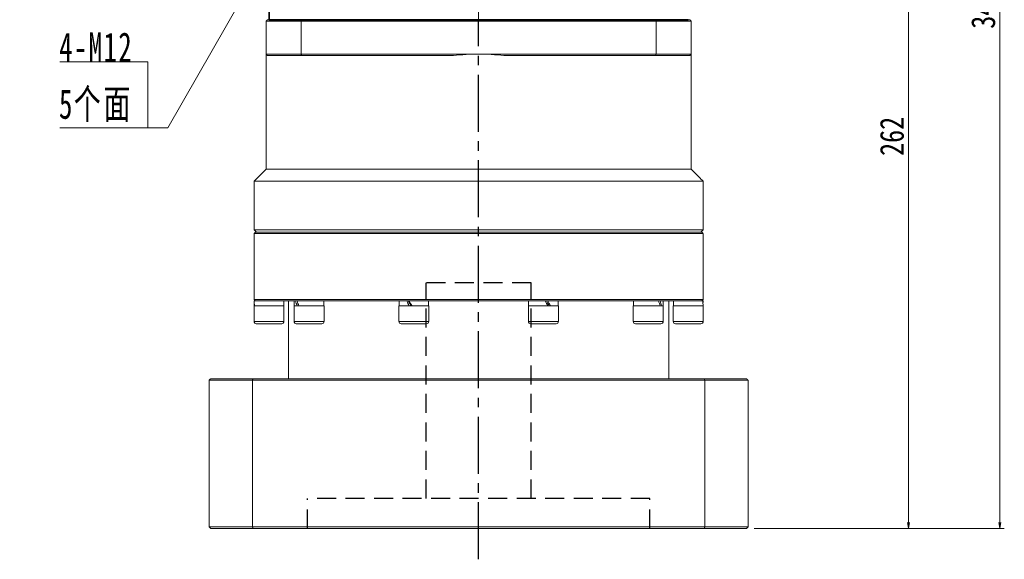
# Model space of a CAD drawing. Header units: millimetres. Extents: x 52 to 1235, y 34 to 866.
# Tile 6 of 8: x 620 to 948, y 379 to 559. Entities that reach past the tile are written whole.
import ezdxf

# ---------------------------------------------------------------- set-up
doc = ezdxf.new("R2010")
doc.units = ezdxf.units.MM
for name, pattern in [('CENTER2', [28.575, 19.05, -3.175, 3.175, -3.175]), ('DASHED2', [9.525, 6.35, -3.175]), ('点画线', [18, 12, -2, 2, -2])]:
    doc.linetypes.add(name, pattern=pattern)
doc.layers.add('3中心线层', color=1, linetype='CENTER2')
doc.layers.add('4虚线层', color=6, linetype='DASHED2')
for name, color, linetype, lineweight in [('EB0', 7, 'Continuous', 35), ('中心线层', 1, '点画线', 18), ('尺寸线层', 3, 'Continuous', 18), ('粗实线层', 7, 'Continuous', 35)]:
    doc.layers.add(name, color=color, linetype=linetype, lineweight=lineweight)
doc.styles.add('宋体', font='SimSun.ttf', dxfattribs={"width": 0.8})
doc.styles.add('标准', font='SimSun.ttf', dxfattribs={"width": 0.667})
doc.dimstyles.new('A水平标注$0', dxfattribs={"dimtxt": 3.5, "dimasz": 2, "dimexe": 1.5, "dimexo": 3, "dimgap": 1.1, "dimtad": 1, "dimtoh": 1, "dimdec": 4, "dimdsep": 46, "dimtxsty": '宋体', "dimblk": 'OPEN', "dimcen": 3, "dimclrd": 3, "dimclre": 3, "dimclrt": 6, "dimadec": 0, "dimazin": 0, "dimtm": 1e-09, "dimtfac": 1, "dimtdec": 4, "dimtix": 1, "dimtmove": 0, "dimatfit": 3, "dimldrblk": 'OPEN', "dimfxl": 0, "dimlwd": 13, "dimlwe": 13, "dimarcsym": 0})

# ---------------------------------------------------------------- blocks, each defined once
blk = doc.blocks.new('_Open')
at = {"color": 0, "linetype": 'ByBlock', "lineweight": -2}
for p, q in [((-1, 0.17), (0, 0)), ((-1, -0.17), (0, 0)), ((0, 0), (-1, 0))]:
    blk.add_line(p, q, dxfattribs=at)
blk = doc.blocks.new('*D21')
at = {"layer": 'Defpoints', "color": 0, "transparency": 16777216}
for p in [(857.96, 736.44), (862.46, 389.44), (946.99, 389.44)]:
    blk.add_point(p, dxfattribs=at)
at = {"layer": '尺寸线层', "color": 3, "lineweight": 13, "transparency": 16777216}
for p, q in [((860.96, 736.44), (948.49, 736.44)), ((946.99, 734.44), (946.99, 391.44)), ((865.46, 389.44), (948.49, 389.44))]:
    blk.add_line(p, q, dxfattribs=at)
at = {"layer": '尺寸线层', "color": 3, "lineweight": 13, "transparency": 16777216, "xscale": 2, "yscale": 2, "zscale": 2}
for p, rotation in [((946.99, 736.44), 90), ((946.99, 389.44), 270)]:
    blk.add_blockref('_Open', p, dxfattribs=dict(at, rotation=rotation))
at = {"layer": '尺寸线层', "color": 6, "transparency": 16777216, "insert": (941.49, 562.94), "char_height": 8, "attachment_point": 5, "rotation": 90, "style": '宋体', "bg_fill": 3, "box_fill_scale": 1.1, "bg_fill_color": 256, "bg_fill_true_color": 13158600, "bg_fill_transparency": 0}
blk.add_mtext('347', dxfattribs=at)
blk = doc.blocks.new('*D22')
at = {"layer": 'Defpoints', "color": 0, "transparency": 16777216}
for p in [(860.96, 651.44), (861.96, 389.44), (916.5, 389.44)]:
    blk.add_point(p, dxfattribs=at)
at = {"layer": '尺寸线层', "color": 3, "lineweight": 13, "transparency": 16777216}
for p, q in [((863.96, 651.44), (918, 651.44)), ((916.5, 649.44), (916.5, 391.44)), ((864.96, 389.44), (918, 389.44))]:
    blk.add_line(p, q, dxfattribs=at)
at = {"layer": '尺寸线层', "color": 3, "lineweight": 13, "transparency": 16777216, "xscale": 2, "yscale": 2, "zscale": 2}
for p, rotation in [((916.5, 651.44), 90), ((916.5, 389.44), 270)]:
    blk.add_blockref('_Open', p, dxfattribs=dict(at, rotation=rotation))
at = {"layer": '尺寸线层', "color": 6, "transparency": 16777216, "insert": (911, 520.44), "char_height": 8, "attachment_point": 5, "rotation": 90, "style": '宋体', "bg_fill": 3, "box_fill_scale": 1.1, "bg_fill_color": 256, "bg_fill_true_color": 13158600, "bg_fill_transparency": 0}
blk.add_mtext('262', dxfattribs=at)
blk = doc.blocks.new('*X7')
at = {"layer": '尺寸线层', "linetype": 'Continuous'}
blk.add_hatch(color=0, dxfattribs=at).paths.add_polyline_path([(39.19, 56.94), (35.35, 47.73), (33.2, 48.96)], flags=0)
at = {"layer": '尺寸线层', "color": 0, "linetype": 'Continuous'}
blk.add_line((39.19, 56.94), (6.6, 0), dxfattribs=at)
at = {"layer": '尺寸线层', "color": 0}
for p, q in [((0, 22.12), (-29.39, 22.12)), ((0, 0), (0, 22.12)), ((0, 0), (-29.39, 0)), ((6.6, 0), (0, 0))]:
    blk.add_line(p, q, dxfattribs=at)
at = {"layer": '尺寸线层', "color": 0, "insert": (-4.95, 1.98), "char_height": 9.9, "width": 48.8791, "attachment_point": 9, "line_spacing_factor": 1.15057, "style": '标准'}
blk.add_mtext('\\T1.1;4-M12\\P5个面', dxfattribs=at)

msp = doc.modelspace()

# ---------------------------------------------------------------- linework, layer by layer
at = {"color": 7, "linetype": 'Continuous', "lineweight": 15}
for p, q in [((713.67234, 558.93939), (701.96188, 558.93939)), ((701.96188, 547.9394), (701.96188, 558.93939)), ((702.46189, 559.4394), (713.85393, 559.4394)), ((713.67234, 558.93939), (713.67234, 547.9394)), ((832.25143, 558.93939), (713.67234, 558.93939)), ((713.85393, 559.4394), (832.06984, 559.4394)), ((832.06984, 559.4394), (843.46189, 559.4394)), ((843.96189, 558.93939), (832.25143, 558.93939)), ((832.25143, 547.9394), (832.25143, 558.93939)), ((843.96189, 558.93939), (843.96189, 547.9394)), ((701.96188, 547.9394), (713.67234, 547.9394)), ((713.85393, 547.43939), (702.46189, 547.43939)), ((713.67234, 547.9394), (772.96189, 547.9394)), ((764.55058, 547.43939), (713.85393, 547.43939)), ((772.96189, 547.9394), (832.25143, 547.9394)), ((832.06984, 547.43939), (781.37319, 547.43939)), ((843.46189, 547.43939), (832.06984, 547.43939)), ((832.25143, 547.9394), (843.96189, 547.9394)), ((701.96188, 509.43939), (772.96189, 509.43939)), ((772.96189, 509.43939), (843.96189, 509.43939)), ((697.96188, 505.4394), (772.96189, 505.4394)), ((772.96189, 505.4394), (847.96189, 505.4394)), ((697.96188, 489.2394), (772.96189, 489.2394)), ((847.96189, 487.9394), (697.96188, 487.9394)), ((698.46188, 488.43939), (847.46189, 488.43939)), ((772.96189, 489.2394), (847.96189, 489.2394)), ((697.96188, 465.93938), (772.96189, 465.93938)), ((697.96188, 463.83939), (707.96189, 463.83939)), ((698.46188, 465.43939), (698.02188, 465.43939)), ((698.10903, 465.43939), (698.46188, 465.43939)), ((711.47841, 465.43939), (698.49155, 465.43939)), ((711.3307, 463.83939), (721.3307, 463.83939)), ((711.86168, 465.43939), (711.47841, 465.43939)), ((711.86168, 465.43939), (712.15178, 465.43939)), ((712.33415, 465.43939), (712.15178, 465.43939)), ((713.94983, 465.43939), (712.33415, 465.43939)), ((747.9907, 465.43939), (713.94983, 465.43939)), ((746.3307, 463.83939), (756.3307, 463.83939)), ((748.95253, 465.43939), (747.94987, 465.43939)), ((748.95253, 465.43939), (749.06334, 465.43939)), ((749.80415, 465.43939), (749.06334, 465.43939)), ((751.94871, 465.43939), (749.80415, 465.43939)), ((772.96189, 465.43939), (751.94871, 465.43939)), ((772.96189, 465.93938), (847.96189, 465.93938)), ((793.97506, 465.43939), (772.96189, 465.43939)), ((789.59308, 463.83939), (789.83779, 463.83939)), ((789.83779, 463.83939), (799.59308, 463.83939)), ((795.21414, 465.43939), (793.97506, 465.43939)), ((795.98365, 465.43939), (795.21414, 465.43939)), ((796.11962, 465.43939), (795.98365, 465.43939)), ((797.97391, 465.43939), (796.11962, 465.43939)), ((831.97394, 465.43939), (797.97391, 465.43939)), ((824.59308, 463.83939), (826.65415, 463.83939)), ((826.65415, 463.83939), (834.59307, 463.83939)), ((832.97615, 465.43939), (831.97394, 465.43939)), ((833.23365, 465.43939), (832.97615, 465.43939)), ((833.58962, 465.43939), (833.23365, 465.43939)), ((834.44536, 465.43939), (833.58962, 465.43939)), ((847.43222, 465.43939), (834.44536, 465.43939)), ((837.96188, 463.83939), (842.96189, 463.83939)), ((842.96189, 463.83939), (847.96189, 463.83939)), ((847.81475, 465.43939), (847.46189, 465.43939)), ((847.90189, 465.43939), (847.46189, 465.43939)), ((697.96188, 458.58939), (707.96189, 458.58939)), ((707.21188, 457.83938), (698.71189, 457.83938)), ((711.3307, 458.58939), (721.3307, 458.58939)), ((720.5807, 457.83938), (712.0807, 457.83938)), ((746.3307, 458.58939), (756.3307, 458.58939)), ((755.5807, 457.83938), (747.0807, 457.83938)), ((789.59308, 458.58939), (789.83779, 458.58939)), ((789.83779, 458.58939), (799.59308, 458.58939)), ((790.55109, 457.83938), (790.34308, 457.83938)), ((798.84308, 457.83938), (790.55109, 457.83938)), ((824.59308, 458.58939), (826.65415, 458.58939)), ((827.09499, 457.83938), (825.34308, 457.83938)), ((826.65415, 458.58939), (834.59307, 458.58939)), ((833.84308, 457.83938), (827.09499, 457.83938)), ((837.96188, 458.58939), (842.96189, 458.58939)), ((842.96189, 457.83938), (838.71189, 457.83938)), ((842.96189, 458.58939), (847.96189, 458.58939)), ((847.21188, 457.83938), (842.96189, 457.83938)), ((697.42216, 438.9394), (682.96188, 438.9394)), ((682.96188, 438.9394), (682.96188, 389.9394)), ((683.46188, 439.4394), (697.6044, 439.4394)), ((848.50161, 438.9394), (697.42216, 438.9394)), ((697.42216, 389.9394), (697.42216, 438.9394)), ((697.6044, 439.4394), (848.31937, 439.4394)), ((848.50161, 438.9394), (848.50161, 389.9394)), ((682.96188, 389.9394), (697.42216, 389.9394)), ((697.6044, 389.43941), (683.46188, 389.43941)), ((697.42216, 389.9394), (848.50161, 389.9394)), ((848.31937, 389.43941), (697.6044, 389.43941))]:
    msp.add_line(p, q, dxfattribs=at)
for centre, radius, start, end in [((772.96189, 476.93939), 71, 90, 96.8037548), ((772.96189, 476.93939), 71, 83.1962452, 90), ((698.71189, 458.58939), 0.75, 180, 270), ((707.21189, 458.58939), 0.75, 270, 0), ((712.0807, 458.58939), 0.75, 180, 270), ((720.5807, 458.58939), 0.75, 270, 0), ((747.0807, 458.58939), 0.75, 180, 270), ((755.5807, 458.58939), 0.75, 270, 0), ((790.34308, 458.58939), 0.75, 180, 270), ((798.84308, 458.58939), 0.75, 270, 0), ((825.34308, 458.58939), 0.75, 180, 270), ((833.84308, 458.58939), 0.75, 270, 0), ((838.71189, 458.58939), 0.75, 180, 270), ((847.21189, 458.58939), 0.75, 270, 0)]:
    msp.add_arc(centre, radius, start, end, dxfattribs=at)
at = {"color": 7, "linetype": 'Continuous', "lineweight": 15, "extrusion": (0, 0, -1)}
for centre, major_axis, ratio, start_param, end_param in [((702.96189, 465.43939), (0, -8.55633), 0.577350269, 1.382692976, 1.570796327), ((702.96189, 463.83939), (0, -8.55633), 0.577350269, 1.570796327, 1.66443111), ((716.3307, 463.83939), (3.53747, -8.43319), 0.408881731, 1.740657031, 1.928760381), ((716.3307, 465.43939), (3.53747, -8.43319), 0.408881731, 1.55255368, 1.740657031), ((751.3307, 463.83939), (4.80121, -8.53127), 0.13629391, 1.647349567, 1.835452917), ((751.3307, 463.83939), (3.24616, -5.76811), 0.13629391, 1.647349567, 1.927577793), ((751.3307, 465.43939), (4.80121, -8.53127), 0.13629391, 1.459246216, 1.647349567), ((794.59308, 463.83939), (4.80121, -8.53127), 0.13629391, 4.60083887, 4.78894222), ((794.59308, 465.43939), (3.24616, -5.76811), 0.13629391, 4.78894222, 5.069170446), ((794.59308, 465.43939), (4.80121, -8.53127), 0.13629391, 4.78894222, 4.977045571), ((829.59308, 463.83939), (3.53747, -8.43319), 0.408881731, 4.694146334, 4.882249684), ((829.59308, 465.43939), (3.53747, -8.43319), 0.408881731, 4.882249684, 5.070353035), ((842.96189, 463.83939), (0, -8.55633), 0.577350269, 4.52428563, 4.71238898), ((842.96189, 465.43939), (0, -8.55633), 0.577350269, 4.71238898, 4.806023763)]:
    msp.add_ellipse(centre, major_axis=major_axis, ratio=ratio, start_param=start_param, end_param=end_param, dxfattribs=at)
at = {"color": 7, "linetype": 'Continuous', "lineweight": 15}
for points in [[(702.46189, 559.4394), (701.96188, 558.93939)], [(713.67234, 558.93939), (713.85393, 559.4394)], [(832.25143, 558.93939), (832.06984, 559.4394)], [(843.96189, 558.93939), (843.46189, 559.4394)], [(701.96188, 547.9394), (701.96188, 509.43939)], [(701.96188, 547.9394), (702.46189, 547.43939)], [(713.67234, 547.9394), (713.85393, 547.43939)], [(832.25143, 547.9394), (832.06984, 547.43939)], [(843.96189, 547.9394), (843.46189, 547.43939)], [(843.96189, 509.43939), (843.96189, 547.9394)], [(701.96188, 509.43939), (697.96188, 505.4394)], [(847.96189, 505.4394), (843.96189, 509.43939)], [(697.96188, 505.4394), (697.96188, 489.2394)], [(847.96189, 489.2394), (847.96189, 505.4394)], [(697.96188, 489.2394), (698.76189, 488.43939)], [(698.46188, 488.43939), (697.96188, 487.9394)], [(697.96188, 487.9394), (697.96188, 465.93938)], [(847.16188, 488.43939), (847.96189, 489.2394)], [(847.96189, 487.9394), (847.46189, 488.43939)], [(847.96189, 465.93938), (847.96189, 487.9394)], [(697.96188, 465.93938), (698.46188, 465.43939)], [(697.96188, 463.83939), (697.96188, 458.58939)], [(707.90189, 463.83939), (707.90189, 465.43939)], [(707.96189, 458.58939), (707.96189, 463.83939)], [(709.46188, 465.43939), (709.46188, 439.4394)], [(711.3307, 463.83939), (711.3307, 458.58939)], [(711.3907, 465.43939), (711.3907, 463.83939)], [(721.2707, 463.83939), (721.2707, 465.43939)], [(721.3307, 458.58939), (721.3307, 463.83939)], [(746.3307, 463.83939), (746.3307, 458.58939)], [(746.3907, 465.43939), (746.3907, 463.83939)], [(756.2707, 463.83939), (756.2707, 465.43939)], [(756.3307, 458.58939), (756.3307, 463.83939)], [(789.59308, 463.83939), (789.59308, 458.58939)], [(789.65308, 465.43939), (789.65308, 463.83939)], [(799.53308, 463.83939), (799.53308, 465.43939)], [(799.59308, 458.58939), (799.59308, 463.83939)], [(824.59308, 463.83939), (824.59308, 458.58939)], [(824.65308, 465.43939), (824.65308, 463.83939)], [(834.53307, 463.83939), (834.53307, 465.43939)], [(834.59307, 458.58939), (834.59307, 463.83939)], [(836.46189, 439.4394), (836.46189, 465.43939)], [(837.96188, 463.83939), (837.96188, 458.58939)], [(838.02188, 465.43939), (838.02188, 463.83939)], [(847.46189, 465.43939), (847.96189, 465.93938)], [(847.96189, 458.58939), (847.96189, 463.83939)], [(682.96188, 438.9394), (683.46188, 439.4394)], [(697.6044, 439.4394), (697.42216, 438.9394)], [(848.31937, 439.4394), (848.50161, 438.9394)], [(682.96188, 389.9394), (683.46188, 389.43941)], [(697.6044, 389.43941), (697.42216, 389.9394)], [(848.31937, 389.43941), (848.50161, 389.9394)]]:
    msp.add_open_spline(points, degree=1, dxfattribs=at)
at = {"layer": '3中心线层'}
msp.add_line((772.96189, 379.09377), (772.96189, 559.4394), dxfattribs=at)
at = {"layer": '4虚线层'}
for p, q in [((790.46189, 471.43941), (755.46189, 471.43941)), ((755.46189, 399.43941), (755.46189, 471.43941)), ((790.46189, 399.43941), (790.46189, 471.43941)), ((830.11189, 399.43941), (715.81189, 399.43941)), ((715.81189, 389.43941), (715.81189, 399.43941)), ((830.11189, 389.43941), (830.11189, 399.43941))]:
    msp.add_line(p, q, dxfattribs=at)
at = {"layer": 'EB0', "linetype": 'Continuous', "lineweight": 35}
msp.add_line((702.96189, 559.4394), (842.96189, 559.4394), dxfattribs=at)
at = {"layer": '中心线层'}
msp.add_line((772.96189, 559.4394), (772.96189, 739.4394), dxfattribs=at)
at = {"layer": '粗实线层'}
msp.add_line((702.96189, 559.4394), (702.96189, 566.4394), dxfattribs=at)

# ---------------------------------------------------------------- block references
at = {"layer": '尺寸线层'}
msp.add_blockref('*X7', (662.52914, 523.2571), dxfattribs=at)

# ---------------------------------------------------------------- dimensions: what is measured, and where the dimension line sits
dim = msp.add_linear_dim(base=(946.99434, 389.43941), p1=(857.96189, 736.4394), p2=(862.46189, 389.43941), angle=270, dimstyle='A水平标注$0', override={"dimtxt": 8, "dimgap": 1.5, "dimblk": 'Open', "dimtfill": 1, "dimtfillclr": 256}, dxfattribs=at)
dim.commit()
dim.dimension.update_dxf_attribs({"geometry": '*D21', "text_midpoint": (941.49434, 562.9394)})

# ---------------------------------------------------------------- next in the draw order: dimensions: what is measured, and where the dimension line sits
dim = msp.add_linear_dim(base=(916.50234, 389.43941), p1=(860.96189, 651.4394), p2=(861.96196, 389.43941), angle=270, dimstyle='A水平标注$0', override={"dimtxt": 8, "dimgap": 1.5, "dimblk": 'Open', "dimtfill": 1, "dimtfillclr": 256}, dxfattribs=at)
dim.commit()
dim.dimension.update_dxf_attribs({"geometry": '*D22', "text_midpoint": (911.00234, 520.4394)})

# ---------------------------------------------------------------- next in the draw order: linework, layer by layer
at = {"color": 7, "linetype": 'Continuous', "lineweight": 15}
for p, q in [((848.31937, 439.4394), (862.46189, 439.4394)), ((862.96189, 438.9394), (848.50161, 438.9394)), ((862.96189, 389.9394), (862.96189, 438.9394)), ((862.46189, 389.43941), (848.31937, 389.43941)), ((848.50161, 389.9394), (862.96189, 389.9394))]:
    msp.add_line(p, q, dxfattribs=at)
for points in [[(862.46189, 439.4394), (862.96189, 438.9394)], [(862.46189, 389.43941), (862.96189, 389.9394)]]:
    msp.add_open_spline(points, degree=1, dxfattribs=at)

doc.saveas('drawing.dxf')
